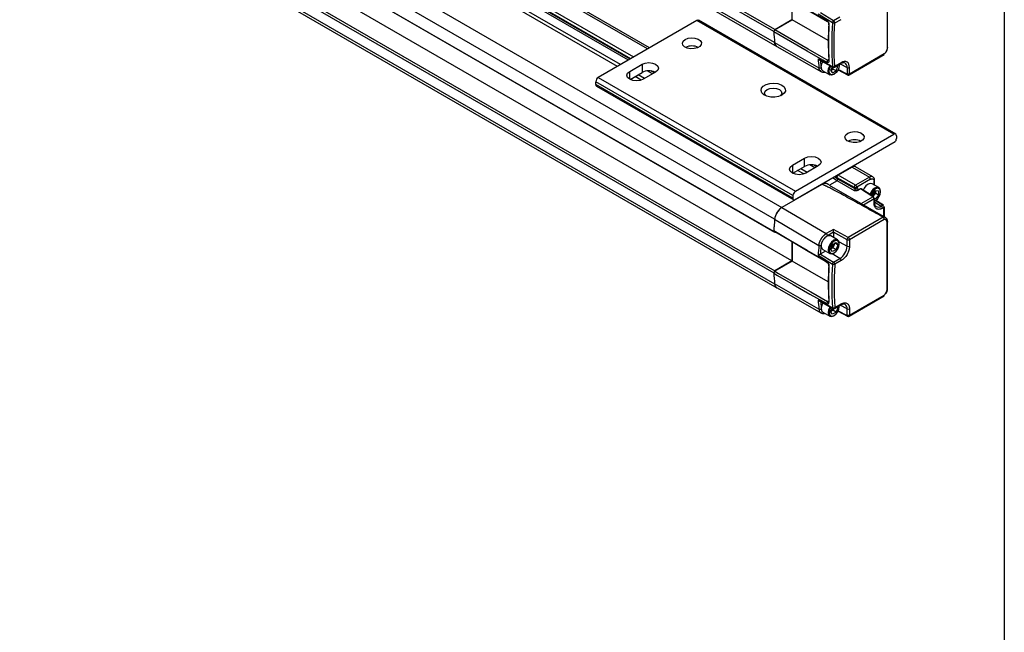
# Model space of a CAD drawing. Header units: millimetres. Extents: x 16 to 683, y 16 to 524.
# Tile 13 of 14: x 541 to 683, y 270 to 358. Entities that reach past the tile are written whole.
import ezdxf

# ---------------------------------------------------------------- set-up
doc = ezdxf.new("R2010")
doc.units = ezdxf.units.MM
doc.header["$LTSCALE"] = 2.5
doc.layers.add('TEXT', color=140, linetype='Continuous', lineweight=25)

msp = doc.modelspace()

# ---------------------------------------------------------------- linework, layer by layer
for p, q in [((649.534, 356.076), (437.402, 478.537)), ((649.675, 356.374), (437.543, 478.835)), ((649.669, 354.496), (437.537, 476.957)), ((437.841, 476.405), (649.973, 353.944)), ((438.591, 453.29), (650.723, 330.828)), ((649.669, 329.134), (437.537, 451.595)), ((649.534, 327.398), (437.402, 449.86)), ((649.675, 327.264), (437.543, 449.725)), ((627.106, 351.076), (458.465, 448.43)), ((652.138, 323.174), (440.006, 445.635)), ((631.437, 353.576), (471.631, 445.83)), ((631.73, 353.745), (471.924, 445.999)), ((437.402, 443.916), (649.534, 321.455)), ((437.543, 444.213), (649.675, 321.752)), ((627.545, 351.329), (467.489, 443.728)), ((629.022, 352.182), (469.479, 444.284)), ((628.676, 351.982), (469.506, 443.869)), ((628.926, 352.126), (469.599, 444.104)), ((469.612, 444.689), (629.439, 352.423)), ((437.537, 442.336), (649.669, 319.874)), ((437.841, 441.784), (649.973, 319.322)), ((665.808, 363.319), (665.808, 353.728)), ((665.882, 353.83), (665.882, 363.421)), ((652.173, 357.754), (652.173, 360.494)), ((638.508, 357.658), (624.366, 349.494)), ((666.792, 341.33), (638.508, 357.658)), ((667.042, 341.355), (638.758, 357.683)), ((649.675, 356.374), (652.138, 357.795)), ((649.676, 356.313), (652.173, 357.754)), ((657.357, 354.782), (652.173, 357.754)), ((657.955, 357.318), (655.91, 358.589)), ((658.138, 357.605), (656.262, 358.769)), ((657.276, 357.526), (657.135, 357.661)), ((659.038, 358.125), (658.138, 357.605)), ((658.308, 357.302), (659.209, 357.822)), ((649.675, 356.374), (649.534, 356.076)), ((649.535, 356.015), (649.676, 356.313)), ((657.463, 357.033), (657.428, 357.206)), ((649.665, 354.494), (656.023, 350.882)), ((649.99, 353.93), (656.373, 350.302)), ((655.91, 352.173), (657.955, 351.07)), ((656.081, 352.01), (658.014, 350.966)), ((656.364, 351.009), (656.286, 351.899)), ((657.276, 351.953), (657.135, 351.656)), ((657.428, 352.041), (657.276, 351.953)), ((657.428, 352.042), (657.463, 351.848)), ((660.354, 349.863), (665.379, 352.764)), ((665.395, 352.858), (660.406, 349.978)), ((628.874, 350.362), (630.642, 351.382)), ((630.642, 351.382), (630.642, 350.198)), ((632.123, 349.992), (631.383, 350.419)), ((632.373, 350.137), (631.892, 350.414)), ((656.584, 350.439), (657.577, 349.866)), ((657.911, 351.022), (657.708, 350.499)), ((657.708, 350.499), (657.964, 350.136)), ((657.719, 350.526), (657.759, 350.549)), ((657.759, 350.549), (657.72, 350.528)), ((657.759, 350.549), (658.014, 350.696)), ((657.964, 350.136), (658.474, 350.431)), ((658.014, 350.696), (658.109, 350.941)), ((658.474, 350.431), (658.014, 350.696)), ((658.257, 350.97), (659.157, 351.49)), ((659.209, 351.605), (658.308, 351.085)), ((658.474, 350.431), (658.729, 351.089)), ((658.729, 351.089), (658.595, 351.166)), ((658.729, 351.089), (658.652, 351.199)), ((658.763, 350.572), (660.112, 349.859)), ((660.058, 349.974), (658.787, 350.646)), ((658.933, 351.361), (658.935, 351.299)), ((658.935, 351.207), (658.935, 351.299)), ((659.072, 351.441), (660.058, 350.91)), ((660.058, 350.91), (660.058, 349.974)), ((660.406, 349.978), (660.406, 350.913)), ((624.366, 349.494), (652.65, 333.166)), ((628.874, 349.239), (628.874, 350.362)), ((628.928, 349.209), (630.642, 350.198)), ((630.516, 349.107), (629.634, 349.616)), ((630.992, 349.339), (630.073, 349.87)), ((632.586, 350.259), (630.818, 349.239)), ((632.469, 350.192), (632.176, 350.361)), ((658.139, 349.921), (658.219, 349.967)), ((652.297, 332.554), (624.012, 348.882)), ((624.012, 348.473), (624.012, 348.882)), ((652.297, 332.145), (624.012, 348.473)), ((624.116, 348.245), (652.4, 331.916)), ((652.65, 333.166), (666.792, 341.33)), ((667.146, 341.126), (667.146, 340.718)), ((666.946, 340.235), (652.496, 331.893)), ((660.428, 340.419), (660.428, 340.241)), ((652.208, 336.891), (653.976, 337.911)), ((653.976, 336.727), (653.976, 337.911)), ((652.208, 336.891), (652.208, 335.768)), ((652.263, 335.738), (653.976, 336.727)), ((654.327, 335.869), (653.408, 336.399)), ((655.921, 336.789), (654.153, 335.768)), ((655.457, 336.521), (654.717, 336.949)), ((655.708, 336.666), (655.227, 336.943)), ((655.804, 336.721), (655.511, 336.89)), ((660.782, 336.635), (658.784, 335.482)), ((660.782, 336.635), (658.784, 335.482)), ((660.782, 336.635), (660.747, 336.656)), ((660.782, 336.635), (663.258, 335.181)), ((661.282, 336.685), (661.039, 336.825)), ((663.746, 335.227), (661.285, 336.683)), ((653.851, 335.636), (652.968, 336.146)), ((658.657, 334.674), (657.985, 335.062)), ((658.75, 334.909), (658.236, 335.206)), ((658.63, 335.09), (658.332, 335.262)), ((658.75, 334.909), (658.63, 335.09)), ((661.125, 333.683), (658.63, 335.09)), ((658.75, 334.909), (658.63, 335.09)), ((658.749, 335.503), (658.784, 335.482)), ((661.245, 333.503), (658.75, 334.909)), ((661.261, 334.028), (658.784, 335.482)), ((663.258, 335.181), (661.261, 334.028)), ((663.434, 334.876), (661.473, 333.744)), ((656.451, 334.135), (650.719, 330.826)), ((656.451, 334.135), (656.416, 334.156)), ((657.201, 334.21), (656.855, 334.409)), ((657.452, 334.064), (657.201, 334.21)), ((657.496, 334.036), (665.573, 329.374)), ((658.657, 334.674), (657.524, 334.02)), ((661.134, 333.219), (658.657, 334.674)), ((661.125, 333.683), (661.245, 333.503)), ((661.473, 333.744), (661.575, 333.59)), ((661.966, 333.496), (661.584, 333.276)), ((663.776, 332.357), (661.966, 333.496)), ((663.908, 332.365), (662.086, 333.512)), ((664.624, 333.675), (663.643, 334.242)), ((663.942, 334.069), (663.942, 334.582)), ((664.016, 334.026), (664.016, 334.684)), ((652.297, 332.554), (652.297, 332.145)), ((662.091, 331.384), (663.776, 332.357)), ((663.951, 332.051), (662.443, 331.181)), ((663.7, 332.496), (663.702, 332.702)), ((663.702, 332.702), (664.146, 333.248)), ((663.898, 332.601), (663.774, 332.449)), ((664.12, 332.874), (663.898, 332.601)), ((664.017, 332.131), (663.915, 332.19)), ((663.984, 332.079), (663.947, 332.083)), ((663.951, 331.403), (663.951, 332.051)), ((664.025, 331.505), (664.025, 332.153)), ((664.135, 332.063), (664.025, 332.127)), ((664.135, 332.063), (664.025, 332.075)), ((664.123, 333.17), (664.12, 332.874)), ((664.58, 332.609), (664.12, 332.874)), ((664.123, 333.17), (664.122, 333.217)), ((664.123, 333.22), (664.123, 333.17)), ((664.58, 332.609), (664.135, 332.063)), ((664.146, 333.248), (664.585, 333.201)), ((664.585, 333.201), (664.58, 332.609)), ((664.857, 333.069), (664.857, 333.16)), ((650.719, 330.826), (657.078, 327.084)), ((664.025, 331.762), (664.061, 331.783)), ((664.025, 331.602), (664.96, 331.025)), ((664.061, 331.783), (664.141, 331.829)), ((665.168, 331.145), (664.109, 331.81)), ((665.295, 331.156), (664.183, 331.854)), ((664.96, 331.025), (665.168, 331.145)), ((665.339, 330.842), (665.131, 330.722)), ((665.339, 329.509), (665.339, 330.842)), ((665.412, 329.467), (665.412, 330.944)), ((665.253, 329.417), (660.23, 326.515)), ((649.665, 329.132), (656.023, 325.388)), ((665.395, 329.09), (660.406, 326.21)), ((665.808, 319.107), (665.808, 328.697)), ((665.882, 319.209), (665.882, 328.799)), ((649.675, 327.264), (649.534, 327.398)), ((649.535, 327.46), (649.676, 327.325)), ((649.675, 327.264), (649.729, 327.295)), ((658.108, 327.678), (657.078, 327.084)), ((658.113, 327.274), (657.253, 326.778)), ((658.702, 326.175), (657.72, 326.741)), ((660.23, 326.515), (658.108, 327.678)), ((660.058, 326.206), (658.113, 327.274)), ((658.113, 327.274), (658.113, 326.515)), ((652.138, 325.893), (652.138, 323.174)), ((652.173, 325.873), (652.173, 323.133)), ((657.708, 324.86), (657.964, 325.518)), ((658.014, 325.057), (657.759, 324.91)), ((657.964, 325.518), (658.474, 325.812)), ((658.142, 325.386), (658.014, 325.057)), ((658.474, 324.792), (658.014, 325.057)), ((658.259, 325.688), (658.142, 325.386)), ((658.729, 325.449), (658.287, 325.704)), ((658.474, 325.812), (658.729, 325.449)), ((658.729, 325.449), (658.474, 324.792)), ((658.905, 325.891), (660.058, 325.271)), ((658.935, 325.568), (658.935, 325.66)), ((660.058, 325.271), (660.058, 326.206)), ((660.406, 326.21), (660.406, 325.274)), ((655.91, 323.967), (657.955, 322.697)), ((656.277, 324.156), (656.262, 324.148)), ((656.262, 324.148), (658.138, 322.984)), ((656.988, 324.566), (656.277, 324.156)), ((656.596, 324.793), (657.577, 324.226)), ((657.964, 324.497), (657.708, 324.86)), ((657.759, 324.91), (657.719, 324.886)), ((657.72, 324.889), (657.759, 324.91)), ((659.038, 323.503), (657.923, 324.192)), ((658.474, 324.792), (657.964, 324.497)), ((658.139, 324.282), (658.219, 324.328)), ((652.138, 323.174), (649.675, 321.752)), ((652.173, 323.133), (649.676, 321.691)), ((657.357, 320.161), (652.173, 323.133)), ((657.276, 322.905), (657.135, 323.039)), ((657.428, 322.585), (657.463, 322.412)), ((658.138, 322.984), (659.038, 323.503)), ((659.209, 323.201), (658.308, 322.681)), ((649.534, 321.455), (649.675, 321.752)), ((649.676, 321.691), (649.535, 321.393)), ((656.023, 316.261), (649.665, 319.872)), ((649.93, 319.343), (656.373, 315.681)), ((660.354, 315.242), (665.379, 318.143)), ((660.406, 315.356), (665.395, 318.237)), ((657.955, 316.448), (655.91, 317.552)), ((656.082, 317.388), (658.014, 316.345)), ((656.286, 317.278), (656.364, 316.388)), ((657.276, 317.332), (657.135, 317.034)), ((657.276, 317.332), (657.428, 317.42)), ((657.463, 317.227), (657.428, 317.421)), ((658.257, 316.349), (659.157, 316.869)), ((658.308, 316.464), (659.209, 316.983)), ((658.729, 316.467), (658.595, 316.545)), ((658.652, 316.577), (658.729, 316.467)), ((658.935, 316.586), (658.922, 316.733)), ((658.935, 316.678), (658.933, 316.739)), ((658.935, 316.586), (658.935, 316.678)), ((660.058, 316.289), (659.072, 316.82)), ((656.581, 315.819), (657.577, 315.244)), ((657.708, 315.878), (657.911, 316.4)), ((657.964, 315.515), (657.708, 315.878)), ((657.759, 315.928), (657.719, 315.904)), ((657.72, 315.907), (657.759, 315.928)), ((658.014, 316.075), (657.759, 315.928)), ((658.474, 315.81), (657.964, 315.515)), ((658.109, 316.32), (658.014, 316.075)), ((658.474, 315.81), (658.014, 316.075)), ((658.139, 315.3), (658.219, 315.346)), ((658.729, 316.467), (658.474, 315.81)), ((658.763, 315.95), (660.112, 315.237)), ((658.793, 316.021), (660.058, 315.353)), ((660.058, 315.353), (660.058, 316.289)), ((660.406, 316.292), (660.406, 315.356))]:
    msp.add_line(p, q)
at = {"flags": 128}
for points in [[(649.535, 362.081), (650.095, 361.756), (652.335, 360.453), (654.735, 359.057), (657.135, 357.661)], [(649.676, 361.947), (650.236, 361.621), (652.476, 360.318), (654.876, 358.922), (657.276, 357.526)], [(657.276, 351.953), (656.716, 352.275), (654.475, 353.56), (652.075, 354.936), (649.676, 356.313)], [(636.829, 354.954), (637.246, 355.119), (637.737, 355.185), (638.238, 355.145), (638.679, 355.003), (639.002, 354.779), (639.163, 354.502), (639.139, 354.211), (638.935, 353.944), (638.578, 353.738), (638.116, 353.62), (637.611, 353.606), (637.132, 353.699), (636.743, 353.885), (636.497, 354.14), (636.427, 354.429), (636.543, 354.713), (636.829, 354.954)], [(657.135, 351.656), (656.575, 351.977), (654.335, 353.262), (651.935, 354.638), (649.535, 356.015)], [(630.642, 351.382), (631.088, 351.554), (631.614, 351.615), (632.14, 351.554), (632.586, 351.382), (632.884, 351.125), (632.989, 350.821), (632.884, 350.517), (632.586, 350.259)], [(656.364, 351.009), (656.454, 351.427), (656.596, 351.731)], [(658.139, 349.921), (657.835, 349.815), (657.577, 349.866), (657.404, 350.064), (657.344, 350.381), (657.404, 350.767), (657.577, 351.165), (657.593, 351.193)], [(658.922, 351.355), (658.935, 351.207), (658.88, 350.859), (658.725, 350.502), (658.493, 350.188), (658.219, 349.967), (657.945, 349.872), (657.712, 349.917), (657.557, 350.096), (657.503, 350.381), (657.557, 350.728), (657.712, 351.086), (657.731, 351.118)], [(630.818, 349.239), (630.372, 349.067), (629.846, 349.006), (629.32, 349.067), (628.874, 349.239), (628.576, 349.497), (628.471, 349.8), (628.576, 350.104), (628.874, 350.362)], [(650.706, 346.943), (650.237, 346.75), (649.685, 346.655), (649.109, 346.668), (648.572, 346.789), (648.133, 347.004), (647.838, 347.29), (647.72, 347.615), (647.791, 347.945), (648.044, 348.244), (648.451, 348.479), (648.969, 348.625), (649.541, 348.667), (650.104, 348.598), (650.599, 348.428), (650.972, 348.174), (651.181, 347.865), (651.205, 347.532), (651.04, 347.213), (650.706, 346.943)], [(648.437, 346.841), (648.313, 346.973), (648.218, 347.249), (648.313, 347.525), (648.584, 347.759), (648.99, 347.916), (649.468, 347.971), (649.947, 347.916), (650.352, 347.759)], [(650.352, 347.759), (650.623, 347.525), (650.718, 347.249), (650.623, 346.973), (650.499, 346.841)], [(660.163, 341.483), (660.58, 341.648), (661.072, 341.715), (661.572, 341.674), (662.014, 341.533), (662.337, 341.308), (662.497, 341.031), (662.474, 340.74), (662.27, 340.473), (661.913, 340.267), (661.45, 340.149), (660.946, 340.136), (660.466, 340.228), (660.078, 340.415), (659.832, 340.67), (659.762, 340.958), (659.878, 341.242), (660.163, 341.483)], [(653.976, 337.911), (654.422, 338.083), (654.948, 338.144), (655.475, 338.083), (655.921, 337.911), (656.219, 337.654), (656.323, 337.35), (656.219, 337.046), (655.921, 336.789)], [(654.153, 335.768), (653.707, 335.596), (653.181, 335.536), (652.654, 335.596), (652.208, 335.768), (651.91, 336.026), (651.806, 336.33), (651.91, 336.633), (652.208, 336.891)], [(663.643, 334.242), (663.384, 334.292), (663.08, 334.186), (662.776, 333.94), (662.518, 333.592), (662.388, 333.322)], [(664.025, 331.772), (664.133, 331.824), (664.408, 332.042), (664.641, 332.353), (664.799, 332.711), (664.857, 333.06), (664.805, 333.347), (664.652, 333.529), (664.422, 333.578), (664.148, 333.486), (664.148, 333.486)], [(664.857, 333.16), (664.796, 333.477), (664.624, 333.675), (664.366, 333.726), (664.061, 333.62)], [(657.135, 323.039), (656.575, 323.365), (654.335, 324.668), (651.935, 326.064), (649.535, 327.46)], [(657.276, 322.905), (656.716, 323.231), (654.475, 324.534), (652.075, 325.93), (649.676, 327.325)], [(656.364, 325.247), (656.454, 324.933), (656.596, 324.793)], [(658.139, 326.119), (657.835, 325.873), (657.577, 325.525), (657.404, 325.128), (657.344, 324.741), (657.404, 324.425), (657.577, 324.226), (657.835, 324.176), (658.139, 324.282), (658.139, 324.282)], [(658.935, 325.568), (658.88, 325.853), (658.725, 326.031), (658.493, 326.077), (658.219, 325.981), (657.945, 325.76), (657.712, 325.447), (657.557, 325.089), (657.503, 324.741), (657.557, 324.456), (657.712, 324.278), (657.945, 324.233), (658.219, 324.328), (658.493, 324.549), (658.725, 324.862), (658.88, 325.22), (658.935, 325.568)], [(658.935, 325.66), (658.874, 325.976), (658.702, 326.175), (658.444, 326.225), (658.139, 326.119)], [(649.535, 321.393), (650.095, 321.072), (652.335, 319.787), (654.735, 318.411), (657.135, 317.034)], [(649.676, 321.691), (650.236, 321.37), (652.476, 320.085), (654.876, 318.708), (657.276, 317.332)], [(656.597, 317.112), (656.454, 316.806), (656.364, 316.388)], [(657.594, 316.573), (657.577, 316.543), (657.404, 316.146), (657.344, 315.759), (657.404, 315.443), (657.577, 315.244), (657.835, 315.194), (658.139, 315.3), (658.139, 315.3)], [(657.733, 316.499), (657.712, 316.465), (657.557, 316.107), (657.503, 315.759), (657.557, 315.474), (657.712, 315.296), (657.945, 315.251), (658.219, 315.346), (658.493, 315.567), (658.725, 315.88), (658.88, 316.238), (658.935, 316.586), (658.935, 316.586)]]:
    msp.add_lwpolyline(points, dxfattribs=at)
for centre, radius, start, end in [((638.655, 357.454), 0.251, 65.69288, 125.61758), ((690.191, 358.734), 40.743, 183.74083, 185.9716), ((704.29, 354.624), 46.933, 176.84597, 183.15403), ((704.514, 354.441), 47.122, 176.84597, 183.15403), ((704.963, 354.194), 47.111, 176.1973, 183.8027), ((690.136, 358.728), 40.692, 183.8225, 185.97245), ((637.801, 351.92), 2.092, 64.03395, 115.96605), ((650.376, 354.519), 0.707, 181.89873, 229.02293), ((696.415, 355.045), 40.606, 184.05554, 185.88458), ((631.617, 348.307), 2.127, 64.532, 117.27902), ((657.273, 351.326), 0.917, 302.03372, 335.00233), ((659.357, 350.989), 0.706, 353.55907, 56.55869), ((660.228, 351.257), 0.386, 243.854, 297.30065), ((624.78, 348.847), 0.768, 122.60548, 177.39452), ((624.261, 348.448), 0.25, 174.17954, 234.50828), ((661.136, 338.449), 2.092, 64.03395, 115.96605), ((666.93, 341.161), 0.218, 350.78596, 129.20329), ((666.372, 340.755), 0.775, 317.86025, 357.23055), ((654.952, 334.834), 2.129, 64.82209, 117.26342), ((661.073, 336.24), 0.492, 64.49321, 126.34274), ((661.075, 336.227), 0.503, 65.69288, 125.61758), ((658.945, 335.192), 0.332, 119.01799, 198.00011), ((658.945, 335.192), 0.332, 119.01815, 198.00012), ((658.561, 334.848), 0.199, 299.01799, 18.00011), ((658.561, 334.848), 0.199, 299.01799, 18.00011), ((663.54, 334.798), 0.476, 64.07671, 126.38041), ((663.049, 334.858), 0.385, 2.6294, 57.08191), ((656.889, 333.532), 0.746, 65.30813, 126.00233), ((656.889, 333.533), 0.745, 65.26199, 126.04847), ((661.017, 333.429), 0.24, 299.01799, 18.00011), ((661.355, 333.755), 0.275, 246.44176, 323.17506), ((665.013, 332.148), 1.752, 122.88518, 161.1748), ((664.994, 332.158), 1.574, 122.47332, 162.66319), ((663.89, 334.697), 0.126, 294.46468, 353.59421), ((652.509, 332.108), 0.215, 169.97451, 266.67657), ((653.064, 332.519), 0.768, 122.60548, 177.39452), ((663.214, 333.151), 0.878, 308.1098, 321.17152), ((663.849, 332.25), 0.129, 62.8955, 124.34852), ((663.16, 333.222), 0.965, 319.92259, 356.91645), ((651.99, 328.865), 2.336, 122.8418, 173.39588), ((664.549, 331.579), 0.69, 242.35879, 306.53308), ((664.745, 330.704), 0.386, 2.6952, 56.14996), ((665.241, 331.046), 0.123, 63.78302, 126.35823), ((665.338, 328.833), 0.59, 66.5421, 98.23501), ((703.281, 324.113), 53.847, 174.64964, 176.50193), ((703.33, 324.107), 53.9, 174.65029, 176.43282), ((657.48, 326.049), 0.732, 70.86546, 145.55917), ((709.793, 320.424), 53.999, 174.72521, 176.23769), ((657.242, 325.717), 0.959, 302.63797, 339.77289), ((657.376, 325.694), 0.826, 338.06198, 357.23792), ((657.843, 325.371), 2.217, 302.60548, 357.39452), ((660.228, 325.617), 0.386, 243.854, 297.30065), ((704.29, 320.003), 46.933, 176.84597, 183.15403), ((704.514, 319.819), 47.122, 176.84597, 183.15403), ((704.963, 319.573), 47.111, 176.1973, 183.8027), ((690.191, 324.113), 40.743, 183.74083, 185.9716), ((690.137, 324.106), 40.693, 183.82256, 185.97243), ((650.351, 319.89), 0.682, 181.34683, 236.33492), ((696.415, 320.424), 40.606, 184.05554, 185.88458), ((659.089, 316.968), 0.12, 304.19658, 7.1156), ((659.38, 316.378), 0.684, 352.48613, 58.57341), ((657.252, 316.723), 0.943, 302.50967, 334.63151), ((660.228, 316.635), 0.386, 243.854, 297.30065)]:
    msp.add_arc(centre, radius, start, end)
for points, knots in [([(657.135, 357.661), (657.182, 357.633), (657.227, 357.596), (657.31, 357.503), (657.347, 357.449), (657.407, 357.334), (657.431, 357.271), (657.46, 357.149), (657.466, 357.089), (657.463, 357.033)], [0, 0, 0, 0, 0.25, 0.25, 0.5, 0.5, 0.75, 0.75, 1, 1, 1, 1]), ([(657.276, 357.526), (657.284, 357.521), (657.302, 357.51), (657.327, 357.487), (657.351, 357.46), (657.374, 357.427), (657.394, 357.391), (657.412, 357.344), (657.429, 357.28), (657.428, 357.233), (657.428, 357.206)], [0, 0, 0, 0, 0.0927377, 0.1888433, 0.2883598, 0.391326, 0.4977767, 0.6070421, 0.7745612, 1, 1, 1, 1]), ([(657.955, 357.318), (657.958, 357.342), (657.963, 357.369), (657.984, 357.425), (657.998, 357.455), (658.033, 357.51), (658.054, 357.535), (658.096, 357.577), (658.118, 357.593), (658.138, 357.605)], [0, 0, 0, 0, 0.25, 0.25, 0.5, 0.5, 0.75, 0.75, 1, 1, 1, 1]), ([(658.308, 357.302), (658.308, 357.313), (658.307, 357.332), (658.302, 357.361), (658.294, 357.394), (658.28, 357.431), (658.256, 357.48), (658.223, 357.529), (658.181, 357.575), (658.152, 357.595), (658.138, 357.605)], [0, 0, 0, 0, 0.09783473, 0.18126357, 0.25030576, 0.38282919, 0.50040383, 0.67879524, 0.84157531, 1, 1, 1, 1]), ([(658.308, 357.302), (658.262, 357.28), (658.198, 357.268), (658.066, 357.274), (658.002, 357.291), (657.955, 357.318)], [0, 0, 0, 0, 0.5, 0.5, 1, 1, 1, 1]), ([(649.981, 353.956), (649.923, 353.989), (649.781, 354.071), (649.694, 354.288), (649.671, 354.453), (649.665, 354.494)], [0, 0, 0, 0, 0.3404556, 0.8398751, 1, 1, 1, 1]), ([(665.808, 353.728), (665.808, 353.642), (665.793, 353.547), (665.732, 353.355), (665.687, 353.259), (665.632, 353.169)], [0, 0, 0, 0, 0.5, 0.5, 1, 1, 1, 1]), ([(665.666, 353.139), (665.698, 353.195), (665.761, 353.306), (665.829, 353.485), (665.873, 353.664), (665.879, 353.775), (665.882, 353.83)], [0, 0, 0, 0, 0.2481853, 0.497531, 0.7481255, 1, 1, 1, 1]), ([(665.882, 353.83), (665.882, 353.83), (665.888, 353.812), (665.867, 353.772), (665.828, 353.743), (665.808, 353.728)], [0, 0, 0, 0, 0.0021896, 0.5010948, 1, 1, 1, 1]), ([(655.91, 352.173), (655.924, 352.154), (655.946, 352.122), (656.001, 352.063), (656.048, 352.034), (656.082, 352.012)], [0, 0, 0, 0, 0.2988748, 0.4760184, 1, 1, 1, 1]), ([(657.463, 351.848), (657.466, 351.796), (657.46, 351.75), (657.431, 351.675), (657.408, 351.646), (657.347, 351.61), (657.31, 351.604), (657.228, 351.613), (657.182, 351.629), (657.135, 351.656)], [0, 0, 0, 0, 0.25, 0.25, 0.5, 0.5, 0.75, 0.75, 1, 1, 1, 1]), ([(657.428, 352.042), (657.428, 352.033), (657.43, 352.016), (657.428, 351.994), (657.424, 351.977), (657.418, 351.964), (657.411, 351.954), (657.405, 351.946), (657.399, 351.941), (657.385, 351.932), (657.36, 351.926), (657.32, 351.931), (657.29, 351.946), (657.276, 351.953)], [0, 0, 0, 0, 0.09166099, 0.17511825, 0.25036858, 0.31740919, 0.37623769, 0.42685222, 0.4692515, 0.50343516, 0.67850654, 0.84396995, 1, 1, 1, 1]), ([(660.406, 350.913), (660.406, 351.28), (660.279, 351.559), (659.831, 351.818), (659.526, 351.788), (659.209, 351.605)], [0, 0, 0, 0, 0.5, 0.5, 1, 1, 1, 1]), ([(665.368, 352.758), (665.369, 352.758), (665.384, 352.761), (665.393, 352.784), (665.401, 352.819), (665.397, 352.844), (665.395, 352.858)], [0, 0, 0, 0, 0.01009541, 0.44569627, 0.70819443, 1, 1, 1, 1]), ([(665.632, 353.169), (665.645, 353.159), (665.669, 353.142), (665.665, 353.141), (665.663, 353.141)], [0, 0, 0, 0, 0.5695726, 1, 1, 1, 1]), ([(656.023, 350.882), (656.043, 350.871), (656.068, 350.861), (656.126, 350.848), (656.158, 350.845), (656.225, 350.848), (656.258, 350.853), (656.318, 350.872), (656.344, 350.884), (656.366, 350.898)], [0, 0, 0, 0, 0.25, 0.25, 0.5, 0.5, 0.75, 0.75, 1, 1, 1, 1]), ([(656.352, 350.323), (656.268, 350.381), (656.098, 350.498), (656.048, 350.753), (656.023, 350.882)], [0, 0, 0, 0, 0.4967086, 1, 1, 1, 1]), ([(656.599, 350.44), (656.564, 350.461), (656.49, 350.504), (656.399, 350.652), (656.377, 350.802), (656.364, 350.897)], [0, 0, 0, 0, 0.2609198, 0.5349208, 1, 1, 1, 1]), ([(657.955, 351.07), (658.002, 351.042), (658.066, 351.029), (658.198, 351.035), (658.262, 351.054), (658.308, 351.085)], [0, 0, 0, 0, 0.5, 0.5, 1, 1, 1, 1]), ([(658.013, 350.968), (657.998, 350.978), (657.968, 351), (657.96, 351.046), (657.955, 351.07)], [0, 0, 0, 0, 0.4833643, 1, 1, 1, 1]), ([(658.013, 350.969), (658.037, 350.958), (658.087, 350.934), (658.171, 350.937), (658.231, 350.952), (658.255, 350.97), (658.256, 350.971)], [0, 0, 0, 0, 0.2989103, 0.6483457, 0.9794592, 1, 1, 1, 1]), ([(658.256, 350.971), (658.257, 350.971), (658.276, 350.976), (658.3, 351.013), (658.305, 351.061), (658.308, 351.085)], [0, 0, 0, 0, 0.0223839, 0.5111919, 1, 1, 1, 1]), ([(659.156, 351.486), (659.173, 351.496), (659.26, 351.553), (659.409, 351.604), (659.585, 351.626), (659.692, 351.616), (659.734, 351.579), (659.742, 351.572)], [0, 0, 0, 0, 0.0647558, 0.3369084, 0.6175905, 0.9285076, 1, 1, 1, 1]), ([(659.157, 351.491), (659.157, 351.491), (659.177, 351.495), (659.2, 351.533), (659.206, 351.581), (659.209, 351.605)], [0, 0, 0, 0, 0.0220901, 0.5110451, 1, 1, 1, 1]), ([(656.32, 350.332), (656.384, 350.303), (656.51, 350.244), (656.704, 350.226), (656.831, 350.257), (656.879, 350.268)], [0, 0, 0, 0, 0.3848709, 0.7681645, 1, 1, 1, 1]), ([(660.406, 349.978), (660.396, 349.973), (660.379, 349.963), (660.352, 349.954), (660.319, 349.944), (660.28, 349.937), (660.225, 349.934), (660.166, 349.938), (660.106, 349.952), (660.074, 349.967), (660.058, 349.974)], [0, 0, 0, 0, 0.0986121, 0.1820418, 0.2503057, 0.3832404, 0.5004043, 0.6801351, 0.8426389, 1, 1, 1, 1]), ([(660.113, 349.859), (660.112, 349.86), (660.092, 349.863), (660.068, 349.901), (660.061, 349.95), (660.058, 349.974)], [0, 0, 0, 0, 0.030297, 0.5151485, 1, 1, 1, 1]), ([(660.114, 349.862), (660.13, 349.853), (660.172, 349.83), (660.25, 349.827), (660.316, 349.841), (660.346, 349.86), (660.353, 349.864)], [0, 0, 0, 0, 0.2176933, 0.5713855, 0.9058017, 1, 1, 1, 1]), ([(660.406, 349.978), (660.403, 349.953), (660.397, 349.905), (660.373, 349.867), (660.354, 349.863), (660.353, 349.863)], [0, 0, 0, 0, 0.4959897, 0.9919794, 1, 1, 1, 1]), ([(663.434, 334.876), (663.446, 334.883), (663.472, 334.897), (663.51, 334.914), (663.548, 334.927), (663.585, 334.937), (663.642, 334.947), (663.715, 334.945), (663.795, 334.916), (663.859, 334.863), (663.901, 334.796), (663.926, 334.725), (663.94, 334.657), (663.942, 334.607), (663.942, 334.582)], [0, 0, 0, 0, 0.0481957, 0.096072, 0.1439077, 0.1919823, 0.2405711, 0.3700862, 0.5000383, 0.6248148, 0.7499052, 0.8334443, 0.9163243, 1, 1, 1, 1]), ([(664.011, 334.683), (664.012, 334.702), (664.019, 334.793), (663.98, 334.946), (663.894, 335.122), (663.79, 335.189), (663.744, 335.218)], [0, 0, 0, 0, 0.0852948, 0.4037979, 0.7403596, 1, 1, 1, 1]), ([(665.253, 329.417), (664.72, 329.716), (663.708, 330.284), (662.268, 331.087), (660.989, 331.795), (659.871, 332.408), (658.913, 332.928), (658.116, 333.352), (657.603, 333.619), (657.325, 333.759), (657.233, 333.806), (657.145, 333.849), (657.063, 333.89), (656.985, 333.927), (656.913, 333.961), (656.846, 333.992), (656.785, 334.021), (656.728, 334.046), (656.677, 334.068), (656.631, 334.087), (656.59, 334.103), (656.554, 334.116), (656.524, 334.126), (656.498, 334.133), (656.478, 334.137), (656.462, 334.139), (656.454, 334.136), (656.451, 334.135)], [0, 0, 0, 0, 0.1854147, 0.3517693, 0.4990653, 0.6273051, 0.7364923, 0.8266328, 0.897737, 0.9085643, 0.9187784, 0.9283797, 0.9373684, 0.9457449, 0.9535097, 0.9606632, 0.9672063, 0.9731398, 0.978465, 0.9831835, 0.987298, 0.9908122, 0.9937322, 0.9960688, 0.9978434, 0.9991066, 1, 1, 1, 1]), ([(661.125, 333.683), (661.114, 333.699), (661.106, 333.723), (661.105, 333.786), (661.112, 333.824), (661.142, 333.9), (661.164, 333.937), (661.213, 333.994), (661.238, 334.015), (661.261, 334.028)], [0, 0, 0, 0, 0.25, 0.25, 0.5, 0.5, 0.75, 0.75, 1, 1, 1, 1]), ([(661.473, 333.744), (661.428, 333.709), (661.366, 333.677), (661.237, 333.651), (661.173, 333.656), (661.125, 333.683)], [0, 0, 0, 0, 0.5, 0.5, 1, 1, 1, 1]), ([(661.261, 334.028), (661.268, 334.023), (661.282, 334.014), (661.305, 333.996), (661.332, 333.971), (661.362, 333.938), (661.395, 333.895), (661.422, 333.851), (661.444, 333.809), (661.461, 333.773), (661.469, 333.753), (661.473, 333.744)], [0, 0, 0, 0, 0.0811556, 0.1466728, 0.2493488, 0.3737427, 0.4965143, 0.6555885, 0.7612432, 0.8934486, 1, 1, 1, 1]), ([(662.094, 333.506), (662.087, 333.51), (662.072, 333.519), (662.042, 333.521), (662.006, 333.516), (661.98, 333.503), (661.966, 333.496)], [0, 0, 0, 0, 0.1960652, 0.4540865, 0.7220645, 1, 1, 1, 1]), ([(661.584, 333.276), (661.575, 333.271), (661.556, 333.26), (661.523, 333.248), (661.488, 333.237), (661.449, 333.228), (661.407, 333.222), (661.359, 333.217), (661.302, 333.214), (661.225, 333.215), (661.168, 333.218), (661.134, 333.219)], [0, 0, 0, 0, 0.081102, 0.1628906, 0.2465247, 0.3330889, 0.4235626, 0.5188047, 0.6410585, 0.7808739, 1, 1, 1, 1]), ([(663.951, 332.051), (663.952, 332.054), (663.952, 332.061), (663.95, 332.074), (663.948, 332.1), (663.94, 332.134), (663.924, 332.179), (663.899, 332.231), (663.851, 332.301), (663.804, 332.336), (663.776, 332.357)], [0, 0, 0, 0, 0.0239271, 0.0627651, 0.1254825, 0.2508747, 0.3555346, 0.501519, 0.6951151, 1, 1, 1, 1]), ([(663.951, 332.051), (663.971, 332.066), (664.009, 332.095), (664.03, 332.134), (664.024, 332.153), (664.024, 332.153)], [0, 0, 0, 0, 0.4890051, 0.9780101, 1, 1, 1, 1]), ([(650.719, 330.826), (650.654, 330.789), (650.59, 330.745), (650.464, 330.645), (650.402, 330.589), (650.281, 330.466), (650.223, 330.4), (650.113, 330.26), (650.061, 330.185), (649.965, 330.03), (649.921, 329.951), (649.842, 329.789), (649.807, 329.705), (649.748, 329.539), (649.723, 329.456), (649.686, 329.292), (649.672, 329.211), (649.665, 329.132)], [0, 0, 0, 0, 0.125, 0.125, 0.25, 0.25, 0.375, 0.375, 0.5, 0.5, 0.625, 0.625, 0.75, 0.75, 0.875, 0.875, 1, 1, 1, 1]), ([(664.024, 331.505), (664.024, 331.504), (664.03, 331.485), (664.009, 331.446), (663.971, 331.417), (663.951, 331.403)], [0, 0, 0, 0, 0.0219899, 0.5109949, 1, 1, 1, 1]), ([(665.131, 330.722), (665.109, 330.71), (665.067, 330.686), (665.003, 330.656), (664.941, 330.629), (664.879, 330.607), (664.817, 330.589), (664.756, 330.576), (664.641, 330.558), (664.478, 330.56), (664.291, 330.63), (664.138, 330.758), (664.046, 330.91), (663.996, 331.049), (663.971, 331.159), (663.954, 331.277), (663.952, 331.361), (663.951, 331.403)], [0, 0, 0, 0, 0.034552, 0.0688574, 0.1030155, 0.1371272, 0.1712936, 0.2056153, 0.2401918, 0.3707178, 0.5000572, 0.6309007, 0.7598807, 0.8204046, 0.8802435, 0.9399298, 1, 1, 1, 1]), ([(664.236, 330.977), (664.199, 331.003), (664.117, 331.059), (664.036, 331.251), (664.032, 331.437), (664.03, 331.509)], [0, 0, 0, 0, 0.3339215, 0.7381223, 1, 1, 1, 1]), ([(665.168, 331.145), (665.213, 331.117), (665.258, 331.068), (665.32, 330.957), (665.339, 330.894), (665.339, 330.842)], [0, 0, 0, 0, 0.5, 0.5, 1, 1, 1, 1]), ([(665.339, 330.842), (665.358, 330.857), (665.397, 330.886), (665.418, 330.925), (665.412, 330.944), (665.412, 330.944)], [0, 0, 0, 0, 0.4972563, 0.9945125, 1, 1, 1, 1]), ([(665.395, 329.09), (665.396, 329.101), (665.399, 329.122), (665.399, 329.156), (665.395, 329.188), (665.389, 329.22), (665.38, 329.249), (665.367, 329.284), (665.348, 329.322), (665.321, 329.358), (665.291, 329.392), (665.267, 329.407), (665.253, 329.417)], [0, 0, 0, 0, 0.091518, 0.1796744, 0.2644509, 0.3458339, 0.4238164, 0.4983986, 0.6266586, 0.7469237, 0.8499298, 1, 1, 1, 1]), ([(665.573, 329.374), (665.619, 329.347), (665.652, 329.298), (665.674, 329.177), (665.663, 329.11), (665.632, 329.052)], [0, 0, 0, 0, 0.5, 0.5, 1, 1, 1, 1]), ([(665.684, 329.288), (665.68, 329.294), (665.652, 329.335), (665.609, 329.356), (665.573, 329.374)], [0, 0, 0, 0, 0.1318919, 1, 1, 1, 1]), ([(665.882, 328.8), (665.879, 328.848), (665.874, 328.947), (665.832, 329.082), (665.769, 329.203), (665.71, 329.265), (665.68, 329.295)], [0, 0, 0, 0, 0.2439371, 0.4937139, 0.7465337, 1, 1, 1, 1]), ([(665.632, 329.052), (665.617, 329.058), (665.589, 329.07), (665.543, 329.082), (665.495, 329.09), (665.446, 329.093), (665.412, 329.091), (665.395, 329.09)], [0, 0, 0, 0, 0.20185402, 0.40195344, 0.6011211, 0.80019141, 1, 1, 1, 1]), ([(665.808, 328.697), (665.808, 328.714), (665.807, 328.748), (665.802, 328.796), (665.792, 328.841), (665.779, 328.883), (665.759, 328.93), (665.729, 328.978), (665.685, 329.023), (665.649, 329.042), (665.632, 329.052)], [0, 0, 0, 0, 0.1007164, 0.2003713, 0.2996778, 0.3993567, 0.5001207, 0.6671191, 0.8326327, 1, 1, 1, 1]), ([(665.881, 328.8), (665.882, 328.799), (665.888, 328.781), (665.867, 328.742), (665.828, 328.712), (665.808, 328.697)], [0, 0, 0, 0, 0.0048367, 0.5024184, 1, 1, 1, 1]), ([(656.023, 325.388), (656.025, 325.414), (656.031, 325.465), (656.044, 325.543), (656.059, 325.62), (656.078, 325.696), (656.099, 325.772), (656.123, 325.847), (656.15, 325.92), (656.178, 325.991), (656.208, 326.061), (656.24, 326.128), (656.273, 326.194), (656.307, 326.257), (656.342, 326.319), (656.378, 326.377), (656.415, 326.434), (656.452, 326.487), (656.489, 326.539), (656.527, 326.588), (656.564, 326.634), (656.601, 326.678), (656.638, 326.72), (656.674, 326.759), (656.71, 326.796), (656.746, 326.831), (656.78, 326.863), (656.814, 326.893), (656.848, 326.922), (656.88, 326.948), (656.911, 326.972), (656.942, 326.995), (656.971, 327.016), (656.999, 327.035), (657.027, 327.053), (657.053, 327.069), (657.07, 327.079), (657.078, 327.084)], [0, 0, 0, 0, 0.0409462, 0.0811785, 0.1206806, 0.159449, 0.1974869, 0.2347973, 0.2713822, 0.3072409, 0.342372, 0.3767746, 0.410449, 0.443395, 0.4756123, 0.5071009, 0.5378609, 0.5678926, 0.5971955, 0.6257697, 0.653615, 0.6807317, 0.7071193, 0.7327773, 0.7577055, 0.7819038, 0.8053727, 0.8281131, 0.8501255, 0.8714103, 0.8919679, 0.9117986, 0.9309011, 0.9492737, 0.966915, 0.983824, 1, 1, 1, 1]), ([(656.364, 325.359), (656.365, 325.38), (656.367, 325.421), (656.375, 325.483), (656.385, 325.541), (656.396, 325.596), (656.409, 325.648), (656.422, 325.696), (656.436, 325.74), (656.45, 325.781), (656.463, 325.817), (656.476, 325.849), (656.487, 325.877), (656.511, 325.932), (656.55, 326.014), (656.61, 326.122), (656.678, 326.225), (656.751, 326.324), (656.803, 326.384), (656.829, 326.414)], [0, 0, 0, 0, 0.0609631, 0.1183494, 0.1721585, 0.2223904, 0.2690448, 0.3121216, 0.3516206, 0.3875416, 0.4198846, 0.4486493, 0.4738358, 0.4954439, 0.5963547, 0.6972657, 0.7981768, 0.8990883, 1, 1, 1, 1]), ([(656.876, 326.463), (656.891, 326.48), (656.921, 326.512), (656.966, 326.558), (657.013, 326.602), (657.076, 326.656), (657.156, 326.719), (657.221, 326.759), (657.253, 326.778)], [0, 0, 0, 0, 0.1247376, 0.2494284, 0.3744538, 0.5001927, 0.7505025, 1, 1, 1, 1]), ([(657.253, 326.778), (657.253, 326.832), (657.235, 326.895), (657.17, 327.008), (657.124, 327.057), (657.078, 327.084)], [0, 0, 0, 0, 0.5, 0.5, 1, 1, 1, 1]), ([(658.113, 327.274), (658.113, 327.282), (658.113, 327.299), (658.113, 327.328), (658.113, 327.36), (658.113, 327.394), (658.112, 327.43), (658.112, 327.472), (658.111, 327.523), (658.111, 327.575), (658.109, 327.63), (658.109, 327.66), (658.108, 327.678)], [0, 0, 0, 0, 0.0635231, 0.1290096, 0.197258, 0.2689748, 0.3447692, 0.4251581, 0.5476122, 0.6886604, 0.8171601, 1, 1, 1, 1]), ([(660.058, 326.206), (660.058, 326.26), (660.077, 326.324), (660.141, 326.438), (660.186, 326.487), (660.23, 326.515)], [0, 0, 0, 0, 0.5, 0.5, 1, 1, 1, 1]), ([(660.23, 326.515), (660.239, 326.51), (660.256, 326.499), (660.281, 326.477), (660.307, 326.451), (660.332, 326.42), (660.355, 326.383), (660.377, 326.341), (660.392, 326.3), (660.403, 326.254), (660.405, 326.227), (660.406, 326.21)], [0, 0, 0, 0, 0.0922029, 0.1858396, 0.2837629, 0.3880929, 0.5001736, 0.616046, 0.7501152, 0.8461895, 1, 1, 1, 1]), ([(656.366, 325.36), (656.344, 325.352), (656.318, 325.345), (656.258, 325.337), (656.225, 325.337), (656.158, 325.342), (656.126, 325.348), (656.068, 325.366), (656.043, 325.377), (656.023, 325.388)], [0, 0, 0, 0, 0.25, 0.25, 0.5, 0.5, 0.75, 0.75, 1, 1, 1, 1]), ([(656.277, 324.156), (656.286, 324.277), (656.303, 324.518), (656.332, 324.882), (656.354, 325.126), (656.364, 325.247)], [0, 0, 0, 0, 0.3334647, 0.6667898, 1, 1, 1, 1]), ([(656.366, 325.36), (656.365, 325.348), (656.363, 325.323), (656.362, 325.285), (656.364, 325.26), (656.364, 325.247)], [0, 0, 0, 0, 0.3102992, 0.6432471, 1, 1, 1, 1]), ([(660.406, 325.274), (660.405, 325.249), (660.405, 325.199), (660.399, 325.121), (660.391, 325.043), (660.379, 324.963), (660.363, 324.882), (660.344, 324.8), (660.301, 324.64), (660.217, 324.4), (660.06, 324.09), (659.87, 323.801), (659.69, 323.59), (659.543, 323.446), (659.433, 323.353), (659.321, 323.269), (659.246, 323.224), (659.209, 323.201)], [0, 0, 0, 0, 0.0345522, 0.0688577, 0.1030159, 0.1371276, 0.1712939, 0.2056155, 0.2401918, 0.3707186, 0.5000572, 0.6309018, 0.7598807, 0.8204051, 0.8802442, 0.9399303, 1, 1, 1, 1]), ([(660.058, 326.206), (660.105, 326.181), (660.169, 326.167), (660.297, 326.168), (660.36, 326.184), (660.406, 326.21)], [0, 0, 0, 0, 0.5, 0.5, 1, 1, 1, 1]), ([(656.262, 324.148), (656.255, 324.144), (656.239, 324.137), (656.214, 324.124), (656.182, 324.108), (656.141, 324.088), (656.076, 324.054), (656.011, 324.021), (655.959, 323.993), (655.93, 323.978), (655.916, 323.97), (655.91, 323.967)], [0, 0, 0, 0, 0.0635147, 0.129545, 0.1983468, 0.3062953, 0.4280102, 0.6908299, 0.8397331, 0.9289315, 1, 1, 1, 1]), ([(657.463, 322.412), (657.466, 322.468), (657.46, 322.528), (657.431, 322.65), (657.408, 322.712), (657.347, 322.828), (657.31, 322.882), (657.228, 322.974), (657.182, 323.012), (657.135, 323.039)], [0, 0, 0, 0, 0.25, 0.25, 0.5, 0.5, 0.75, 0.75, 1, 1, 1, 1]), ([(657.276, 322.905), (657.298, 322.892), (657.32, 322.874), (657.36, 322.827), (657.378, 322.799), (657.407, 322.739), (657.417, 322.707), (657.429, 322.643), (657.431, 322.613), (657.428, 322.585)], [0, 0, 0, 0, 0.25, 0.25, 0.5, 0.5, 0.75, 0.75, 1, 1, 1, 1]), ([(657.955, 322.697), (657.96, 322.749), (657.982, 322.809), (658.049, 322.914), (658.094, 322.958), (658.138, 322.984)], [0, 0, 0, 0, 0.5, 0.5, 1, 1, 1, 1]), ([(658.308, 322.681), (658.301, 322.678), (658.287, 322.671), (658.265, 322.664), (658.245, 322.659), (658.217, 322.654), (658.18, 322.65), (658.124, 322.649), (658.064, 322.657), (658.003, 322.673), (657.971, 322.689), (657.955, 322.697)], [0, 0, 0, 0, 0.0794195, 0.1476392, 0.2046007, 0.2503788, 0.3836925, 0.5004624, 0.6803035, 0.8433645, 1, 1, 1, 1]), ([(658.308, 322.681), (658.308, 322.733), (658.29, 322.796), (658.227, 322.907), (658.183, 322.956), (658.138, 322.984)], [0, 0, 0, 0, 0.5, 0.5, 1, 1, 1, 1]), ([(658.308, 322.681), (658.299, 322.538), (658.282, 322.251), (658.26, 321.823), (658.241, 321.398), (658.227, 320.974), (658.216, 320.553), (658.208, 320.134), (658.205, 319.718), (658.205, 319.303), (658.208, 318.891), (658.216, 318.481), (658.227, 318.073), (658.241, 317.667), (658.26, 317.263), (658.282, 316.862), (658.299, 316.596), (658.308, 316.464)], [0, 0, 0, 0, 0.06686403, 0.13366967, 0.20042387, 0.26713358, 0.33380574, 0.40044734, 0.46706536, 0.53366679, 0.60025862, 0.66684786, 0.7334415, 0.80004655, 0.86666999, 0.93331881, 1, 1, 1, 1]), ([(659.209, 323.201), (659.209, 323.254), (659.191, 323.315), (659.127, 323.428), (659.084, 323.475), (659.038, 323.503)], [0, 0, 0, 0, 0.5, 0.5, 1, 1, 1, 1]), ([(649.665, 319.872), (649.692, 319.755), (649.746, 319.521), (649.874, 319.342), (649.971, 319.319), (649.971, 319.319)], [0, 0, 0, 0, 0.4999006, 0.9998015, 1, 1, 1, 1]), ([(665.368, 318.137), (665.369, 318.137), (665.384, 318.139), (665.393, 318.163), (665.401, 318.197), (665.397, 318.223), (665.395, 318.237)], [0, 0, 0, 0, 0.0101001, 0.4458298, 0.7082942, 1, 1, 1, 1]), ([(665.395, 318.237), (665.412, 318.256), (665.447, 318.294), (665.496, 318.354), (665.544, 318.416), (665.589, 318.481), (665.617, 318.526), (665.632, 318.548)], [0, 0, 0, 0, 0.20185571, 0.40195604, 0.60112377, 0.80019323, 1, 1, 1, 1]), ([(665.632, 318.548), (665.642, 318.566), (665.664, 318.602), (665.693, 318.658), (665.72, 318.715), (665.743, 318.772), (665.767, 318.843), (665.789, 318.926), (665.805, 319.019), (665.807, 319.077), (665.808, 319.107)], [0, 0, 0, 0, 0.1007287, 0.2003904, 0.2996984, 0.3993738, 0.5001297, 0.6671541, 0.8326647, 1, 1, 1, 1]), ([(665.632, 318.548), (665.645, 318.538), (665.669, 318.521), (665.665, 318.52), (665.663, 318.52)], [0, 0, 0, 0, 0.5714924, 1, 1, 1, 1]), ([(665.666, 318.518), (665.698, 318.573), (665.761, 318.685), (665.829, 318.863), (665.873, 319.042), (665.879, 319.153), (665.882, 319.209)], [0, 0, 0, 0, 0.2481759, 0.4975185, 0.7481161, 1, 1, 1, 1]), ([(665.808, 319.107), (665.828, 319.122), (665.867, 319.151), (665.888, 319.19), (665.882, 319.209), (665.882, 319.209)], [0, 0, 0, 0, 0.4989052, 0.9978104, 1, 1, 1, 1]), ([(655.91, 317.552), (655.938, 317.514), (655.987, 317.448), (656.054, 317.407), (656.083, 317.39)], [0, 0, 0, 0, 0.5738045, 1, 1, 1, 1]), ([(657.135, 317.034), (657.182, 317.007), (657.227, 316.991), (657.31, 316.982), (657.347, 316.989), (657.407, 317.024), (657.431, 317.053), (657.46, 317.128), (657.466, 317.175), (657.463, 317.227)], [0, 0, 0, 0, 0.25, 0.25, 0.5, 0.5, 0.75, 0.75, 1, 1, 1, 1]), ([(657.428, 317.421), (657.431, 317.396), (657.429, 317.374), (657.417, 317.338), (657.407, 317.324), (657.378, 317.307), (657.36, 317.305), (657.32, 317.311), (657.298, 317.319), (657.276, 317.332)], [0, 0, 0, 0, 0.25, 0.25, 0.5, 0.5, 0.75, 0.75, 1, 1, 1, 1]), ([(659.156, 316.864), (659.173, 316.875), (659.26, 316.932), (659.409, 316.983), (659.585, 317.004), (659.69, 316.996), (659.73, 316.96), (659.736, 316.955)], [0, 0, 0, 0, 0.0658145, 0.3422439, 0.6273369, 0.9431401, 1, 1, 1, 1]), ([(659.209, 316.983), (659.23, 316.995), (659.273, 317.02), (659.338, 317.05), (659.401, 317.077), (659.464, 317.1), (659.527, 317.118), (659.589, 317.132), (659.706, 317.15), (659.871, 317.148), (660.061, 317.076), (660.217, 316.947), (660.309, 316.793), (660.36, 316.651), (660.386, 316.54), (660.403, 316.42), (660.405, 316.335), (660.406, 316.292)], [0, 0, 0, 0, 0.0345522, 0.0688577, 0.1030159, 0.1371276, 0.1712939, 0.2056155, 0.2401918, 0.3707186, 0.5000572, 0.6309018, 0.7598807, 0.8204051, 0.8802442, 0.9399303, 1, 1, 1, 1]), ([(656.023, 316.261), (656.043, 316.249), (656.068, 316.239), (656.126, 316.226), (656.159, 316.223), (656.225, 316.226), (656.258, 316.232), (656.318, 316.251), (656.345, 316.263), (656.366, 316.277)], [0, 0, 0, 0, 0.25, 0.25, 0.5, 0.5, 0.75, 0.75, 1, 1, 1, 1]), ([(656.023, 316.261), (656.037, 316.178), (656.066, 316.017), (656.177, 315.804), (656.309, 315.738), (656.386, 315.701)], [0, 0, 0, 0, 0.3095097, 0.6016393, 1, 1, 1, 1]), ([(656.32, 315.711), (656.384, 315.681), (656.51, 315.623), (656.704, 315.605), (656.831, 315.635), (656.879, 315.647)], [0, 0, 0, 0, 0.384864, 0.7681551, 1, 1, 1, 1]), ([(656.364, 316.388), (656.364, 316.366), (656.364, 316.329), (656.366, 316.292), (656.366, 316.277)], [0, 0, 0, 0, 0.5842412, 1, 1, 1, 1]), ([(656.364, 316.275), (656.371, 316.21), (656.383, 316.094), (656.438, 315.969), (656.484, 315.906), (656.533, 315.852), (656.569, 315.836), (656.601, 315.821)], [0, 0, 0, 0, 0.3158875, 0.5517667, 0.7550517, 0.7826661, 1, 1, 1, 1]), ([(657.955, 316.448), (657.964, 316.443), (657.982, 316.434), (658.014, 316.423), (658.049, 316.415), (658.089, 316.41), (658.132, 316.41), (658.18, 316.414), (658.223, 316.424), (658.268, 316.44), (658.293, 316.454), (658.308, 316.464)], [0, 0, 0, 0, 0.0925523, 0.1865981, 0.2847017, 0.3888067, 0.500182, 0.6161341, 0.7501258, 0.8435878, 1, 1, 1, 1]), ([(657.955, 316.448), (657.96, 316.424), (657.969, 316.378), (657.999, 316.357), (658.013, 316.347)], [0, 0, 0, 0, 0.5164572, 1, 1, 1, 1]), ([(658.013, 316.348), (658.037, 316.337), (658.087, 316.313), (658.173, 316.316), (658.232, 316.331), (658.255, 316.349), (658.256, 316.349)], [0, 0, 0, 0, 0.3032012, 0.6528318, 0.9847653, 1, 1, 1, 1]), ([(658.308, 316.464), (658.305, 316.44), (658.3, 316.392), (658.276, 316.354), (658.257, 316.35), (658.256, 316.35)], [0, 0, 0, 0, 0.4889251, 0.9778501, 1, 1, 1, 1]), ([(660.406, 315.356), (660.36, 315.33), (660.297, 315.315), (660.169, 315.313), (660.105, 315.328), (660.058, 315.353)], [0, 0, 0, 0, 0.5, 0.5, 1, 1, 1, 1]), ([(660.058, 315.353), (660.061, 315.328), (660.068, 315.279), (660.092, 315.242), (660.112, 315.238), (660.113, 315.238)], [0, 0, 0, 0, 0.48492303, 0.96984605, 1, 1, 1, 1]), ([(660.114, 315.241), (660.131, 315.231), (660.174, 315.208), (660.252, 315.206), (660.317, 315.22), (660.347, 315.239), (660.353, 315.243)], [0, 0, 0, 0, 0.2256785, 0.5794856, 0.9146169, 1, 1, 1, 1]), ([(660.353, 315.242), (660.354, 315.242), (660.373, 315.246), (660.397, 315.283), (660.403, 315.332), (660.406, 315.356)], [0, 0, 0, 0, 0.0079893, 0.5039947, 1, 1, 1, 1])]:
    msp.add_open_spline(points, degree=3, knots=knots)
for points in [[(658.308, 351.085), (658.171, 353.075), (658.171, 355.153), (658.308, 357.302)], [(665.632, 353.169), (665.561, 353.056), (665.481, 352.951), (665.395, 352.858)], [(656.364, 351.009), (656.362, 350.971), (656.362, 350.933), (656.364, 350.897)], [(661.575, 333.59), (661.622, 333.519), (661.626, 333.402), (661.584, 333.276)], [(656.829, 326.414), (656.845, 326.431), (656.861, 326.447), (656.876, 326.463)]]:
    msp.add_open_spline(points, degree=3)
at = {"layer": 'TEXT'}
msp.add_line((682.625, 523.875), (682.625, 15.875), dxfattribs=at)

doc.saveas('drawing.dxf')
